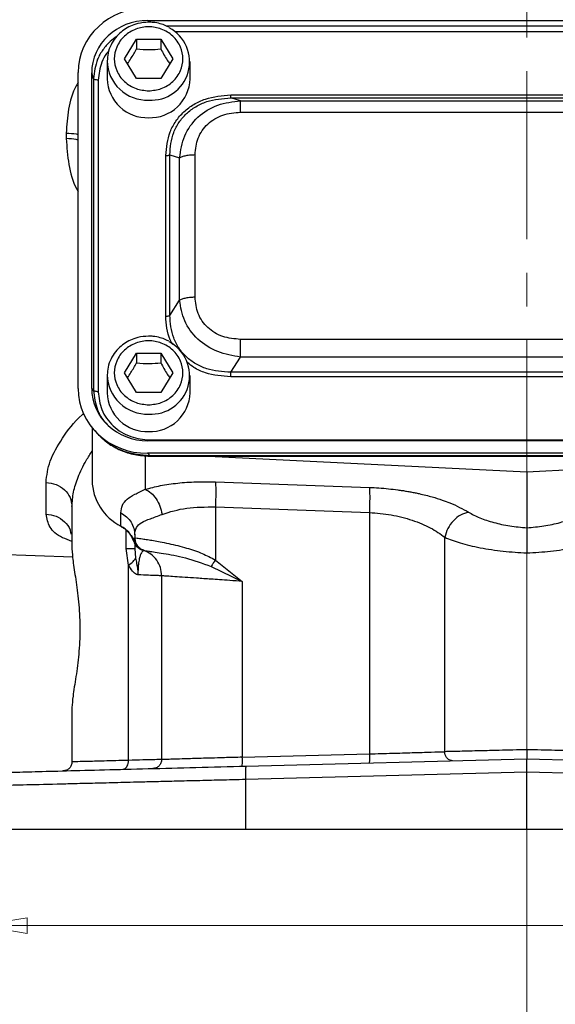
# Model space of a CAD drawing. Header units: inches. Extents: x 0.6 to 16.3, y 0.2 to 11.5.
# Tile 8 of 13: x 11.2 to 12.8, y 4 to 6.9. Entities that reach past the tile are written whole.
import ezdxf

# ---------------------------------------------------------------- set-up
doc = ezdxf.new("R2010")
doc.units = ezdxf.units.IN
doc.header["$MEASUREMENT"] = 0
doc.linetypes.add('CENTERX2', pattern=[0.8, 0.5, -0.1, 0.1, -0.1])
doc.styles.add('SLDTEXTSTYLE0', font='TXT', dxfattribs={"width": 0.75})
doc.dimstyles.new('SLDDIMSTYLE1', dxfattribs={"dimtxt": 0.137795, "dimasz": 0.14, "dimexe": 0, "dimexo": 0.0625, "dimgap": 0.034449, "dimtad": 0, "dimdec": 1, "dimlfac": 1.5, "dimrnd": 1e-09, "dimzin": 12, "dimdsep": 46, "dimtxsty": 'SLDTEXTSTYLE0', "dimblk1": 'CLOSED', "dimblk2": 'CLOSED', "dimsah": 1, "dimcen": 0.09, "dimadec": 0, "dimazin": 3, "dimtfac": 1, "dimtdec": 1, "dimtofl": 0, "dimtmove": 0, "dimatfit": 3, "dimldrblk": 'CLOSED', "dimfxl": 0, "dimfrac": 2, "dimtolj": 1, "dimtzin": 12, "dimarcsym": 0})

# ---------------------------------------------------------------- blocks, each defined once
blk = doc.blocks.new('_Closed')
at = {"color": 0, "linetype": 'ByBlock', "lineweight": -2}
for p, q in [((-1, 0.166667), (0, 0)), ((-1, 0.166667), (-1, -0.166667)), ((0, 0), (-1, -0.166667)), ((0, 0), (-1, 0))]:
    blk.add_line(p, q, dxfattribs=at)
blk = doc.blocks.new('_D_11')
at = {"color": 7, "linetype": 'Continuous', "lineweight": 0}
for p, q in [((11.101, 4.4487), (11.101, 4.162)), ((14.3543, 4.4487), (14.3543, 4.162)), ((13.4197, 4.3999), (13.3777, 4.3999)), ((13.3777, 4.3999), (13.3777, 4.1811)), ((13.7252, 4.3999), (13.7672, 4.3999)), ((13.7672, 4.3999), (13.7672, 4.1811)), ((11.101, 4.2014), (13.2569, 4.2014)), ((14.3543, 4.2014), (13.888, 4.2014)), ((13.3777, 4.1811), (13.4197, 4.1811)), ((13.7672, 4.1811), (13.7252, 4.1811))]:
    blk.add_line(p, q, dxfattribs=at)
at = {"color": 7, "linetype": 'Continuous', "lineweight": 18, "xscale": 0.14, "yscale": 0.14, "rotation": 180.0000000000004}
blk.add_blockref('_Closed', (11.101, 4.2014, 0.6782), dxfattribs=at)
at = {"color": 7, "linetype": 'Continuous', "lineweight": 18, "xscale": 0.14, "yscale": 0.14}
blk.add_blockref('_Closed', (14.3543, 4.2014, 0.6782), dxfattribs=at)
at = {"color": 7, "linetype": 'Continuous', "lineweight": 18, "char_height": 0.1378, "attachment_point": 1, "style": 'SLDTEXTSTYLE0'}
for s, insert in [('124', (13.4197, 4.3587)), ('4.9', (13.4452, 4.1526))]:
    blk.add_mtext(s, dxfattribs=dict(at, insert=insert))

msp = doc.modelspace()

# ---------------------------------------------------------------- linework, layer by layer
at = {"color": 7, "linetype": 'CENTERX2', "lineweight": 18}
for p, q in [((12.7276, 3.8423), (12.7276, 10.2424)), ((12.7276, 5.3097), (12.7276, 3.8423))]:
    msp.add_line(p, q, dxfattribs=at)
at = {"color": 7, "linetype": 'Continuous', "lineweight": 25}
for p, q in [((11.6003, 6.893), (13.8543, 6.893)), ((11.5303, 6.7788), (11.5663, 6.837)), ((11.5663, 6.837), (11.6383, 6.837)), ((11.5663, 6.837), (11.5663, 6.8083)), ((11.6383, 6.837), (11.6743, 6.7788)), ((11.6383, 6.837), (11.6383, 6.8083)), ((11.479, 6.7712), (11.479, 6.7191)), ((11.5663, 6.7206), (11.5303, 6.7788)), ((11.6743, 6.7788), (11.6383, 6.7206)), ((11.7256, 6.7191), (11.7256, 6.7712)), ((11.393, 5.7983), (11.393, 6.7378)), ((11.4329, 5.7994), (11.4329, 6.7367)), ((11.4386, 6.7197), (11.4329, 6.7367)), ((11.4386, 6.7197), (11.4386, 5.7931)), ((11.4524, 6.7156), (11.4524, 5.789)), ((11.6383, 6.7206), (11.5663, 6.7206)), ((11.8466, 6.6715), (13.608, 6.6715)), ((11.8757, 6.6536), (11.8466, 6.6627)), ((11.8466, 6.6627), (13.608, 6.6627)), ((11.8757, 6.6536), (13.5789, 6.6536)), ((11.8757, 6.6201), (13.5789, 6.6201)), ((11.3571, 6.5578), (11.3571, 6.5415)), ((11.6532, 6.0136), (11.6532, 6.491)), ((11.6653, 6.0161), (11.6653, 6.4935)), ((11.6653, 6.4935), (11.6944, 6.4844)), ((11.6944, 6.0613), (11.6944, 6.4844)), ((11.7406, 6.0708), (11.7406, 6.4939)), ((11.6653, 6.0161), (11.6944, 6.0613)), ((13.5789, 5.9447), (11.8757, 5.9447)), ((11.5303, 5.8452), (11.5663, 5.9034)), ((11.5663, 5.9034), (11.6383, 5.9034)), ((11.5663, 5.9034), (11.5663, 5.8748)), ((11.6383, 5.9034), (11.6743, 5.8452)), ((11.6383, 5.9034), (11.6383, 5.8748)), ((11.8466, 5.8469), (11.8757, 5.892)), ((13.5789, 5.892), (11.8757, 5.892)), ((11.479, 5.8376), (11.479, 5.7855)), ((11.5663, 5.787), (11.5303, 5.8452)), ((11.6743, 5.8452), (11.6383, 5.787)), ((11.7256, 5.7855), (11.7256, 5.8376)), ((13.608, 5.8469), (11.8466, 5.8469)), ((13.608, 5.833), (11.8466, 5.833)), ((11.4386, 5.7931), (11.4329, 5.7994)), ((11.6383, 5.787), (11.5663, 5.787)), ((11.4343, 5.6819), (11.4343, 5.5253)), ((11.4418, 5.6732), (11.4494, 5.6648)), ((13.8543, 5.6431), (11.6003, 5.6431)), ((11.606, 5.6456), (13.8486, 5.6456)), ((11.5991, 5.6058), (11.606, 5.5982)), ((13.8555, 5.6058), (11.5991, 5.6058)), ((13.8486, 5.5982), (11.606, 5.5982)), ((11.606, 5.5973), (13.8486, 5.5973)), ((11.7804, 5.5973), (12.7276, 5.5509)), ((12.7276, 5.5509), (13.6749, 5.5973)), ((12.7276, 5.5509), (12.7276, 5.3845)), ((11.2971, 5.4251), (11.2971, 5.5191)), ((11.801, 5.5209), (12.2589, 5.5044)), ((11.3743, 5.4479), (11.3743, 5.3199)), ((11.801, 5.4463), (12.2589, 5.4298)), ((11.801, 5.4463), (11.801, 5.2886)), ((11.5199, 5.3894), (11.5199, 5.4285)), ((12.2589, 5.4298), (12.2589, 4.7121)), ((11.561, 5.3633), (11.561, 5.3548)), ((10.3665, 5.3336), (11.3764, 5.2983)), ((11.561, 5.3548), (11.561, 5.3548)), ((11.561, 5.3367), (11.561, 5.3228)), ((12.4832, 4.7186), (12.4832, 5.3562)), ((11.5424, 5.2734), (11.5352, 5.3228)), ((11.561, 5.3228), (11.5637, 5.2939)), ((11.5809, 5.3193), (11.5829, 5.3187)), ((11.5829, 5.3187), (11.5837, 5.3184)), ((11.5859, 5.3177), (11.5876, 5.3171)), ((11.5877, 5.3171), (11.5876, 5.3171)), ((11.5424, 4.6929), (11.5424, 5.2734)), ((11.801, 5.2886), (11.881, 5.2251)), ((11.641, 5.2417), (11.641, 4.6953)), ((11.7879, 5.2695), (11.881, 5.2251)), ((11.881, 5.2251), (11.881, 4.7022)), ((11.3743, 4.8496), (11.3743, 4.6883)), ((11.881, 4.7022), (12.2589, 4.7121)), ((11.8917, 4.6759), (12.7276, 4.6977)), ((12.7276, 4.6977), (13.5635, 4.6759)), ((12.7276, 4.6578), (11.8907, 4.6359)), ((13.5646, 4.6359), (12.7276, 4.6578)), ((12.7276, 4.4881), (12.7276, 4.6578)), ((11.8907, 4.6359), (11.8907, 4.4881)), ((11.101, 4.4881), (11.8907, 4.4881)), ((11.8907, 4.4881), (12.7276, 4.4881)), ((12.7276, 4.4881), (13.5646, 4.4881))]:
    msp.add_line(p, q, dxfattribs=at)
at = {"color": 8, "linetype": 'Continuous', "lineweight": 25}
for p, q in [((11.6003, 6.893), (11.6022, 6.8875)), ((13.7995, 6.876), (11.6557, 6.876)), ((13.7714, 6.859), (11.682, 6.859)), ((11.5922, 5.5988), (11.5922, 5.4988)), ((11.606, 5.5982), (11.606, 5.598)), ((11.5352, 5.3228), (11.5352, 5.377)), ((11.5575, 5.3457), (11.5605, 5.3537))]:
    msp.add_line(p, q, dxfattribs=at)
at = {"color": 7, "linetype": 'Continuous', "lineweight": 25, "flags": 128}
msp.add_lwpolyline([(11.5204, 5.388), (11.5201, 5.3883), (11.5199, 5.3894)], dxfattribs=at)
at = {"color": 7, "linetype": 'Continuous', "lineweight": 25}
for centre, radius, start, end in [((11.6097, 6.7702), 0.1144, 266.3129, 62.0522), ((11.5982, 6.7231), 0.1193, 181.9491, 271.9856), ((11.6064, 6.7231), 0.1193, 268.0144, 358.0509), ((11.6097, 5.8366), 0.1144, 266.3129, 62.0522), ((11.5982, 5.7896), 0.1193, 181.9491, 271.9856), ((11.6064, 5.7896), 0.1193, 268.0144, 358.0509), ((11.5886, 5.5276), 0.1543, 180.8345, 243.552), ((11.4855, 5.3217), 0.0759, 18.4792, 63.0936)]:
    msp.add_arc(centre, radius, start, end, dxfattribs=at)
at = {"color": 8, "linetype": 'Continuous', "lineweight": 25}
for centre in [(11.5981, 6.7751), (11.5981, 5.8416)]:
    msp.add_arc(centre, 0.1192, 181.3115, 272.0005, dxfattribs=at)
at = {"color": 7, "linetype": 'Continuous', "lineweight": 25}
for centre, major_axis, start_param, end_param in [((11.6055, 6.7318), (0.2087, -0.0437), 1.792973, 3.333612), ((11.6055, 6.7318), (0.1694, -0.0355), 1.792973, 3.333612), ((11.6055, 5.8043), (0.2087, 0.0437), 2.949574, 4.490212), ((11.6055, 5.8043), (0.1694, 0.0355), 2.949574, 4.490212)]:
    msp.add_ellipse(centre, major_axis=major_axis, ratio=0.927683, start_param=start_param, end_param=end_param, dxfattribs=at)
for points, knots in [([(11.6023, 6.8877), (11.5915, 6.887), (11.5764, 6.886), (11.5552, 6.8793), (11.538, 6.8714), (11.5194, 6.8584), (11.5028, 6.8414), (11.4894, 6.8202), (11.4806, 6.7967), (11.4798, 6.7802), (11.4794, 6.7725)], [0, 0, 0, 0, 0.168778, 0.236756, 0.349679, 0.467675, 0.595301, 0.730439, 0.873088, 1, 1, 1, 1]), ([(11.6623, 6.8725), (11.6594, 6.8741), (11.6513, 6.8787), (11.6356, 6.8838), (11.6184, 6.8872), (11.6068, 6.8876), (11.6023, 6.8877)], [0, 0, 0, 0, 0.164194, 0.447754, 0.784373, 1, 1, 1, 1]), ([(11.6023, 6.6836), (11.5895, 6.6849), (11.5697, 6.6868), (11.546, 6.6987), (11.5297, 6.711), (11.5164, 6.7262), (11.5041, 6.7484), (11.4978, 6.7788), (11.5041, 6.8092), (11.5164, 6.8314), (11.5297, 6.8466), (11.546, 6.859), (11.5697, 6.8705), (11.6023, 6.8763), (11.6349, 6.8705), (11.6586, 6.859), (11.6749, 6.8466), (11.6882, 6.8314), (11.7005, 6.8092), (11.7068, 6.7788), (11.7005, 6.7484), (11.6882, 6.7262), (11.6749, 6.711), (11.6586, 6.6987), (11.6349, 6.6868), (11.6151, 6.6849), (11.6023, 6.6836)], [0, 0, 0, 0, 0.059864, 0.09209, 0.125, 0.15791, 0.190136, 0.25, 0.309864, 0.34209, 0.375, 0.40791, 0.440136, 0.5, 0.559864, 0.59209, 0.625, 0.65791, 0.690136, 0.75, 0.809864, 0.84209, 0.875, 0.90791, 0.940136, 1, 1, 1, 1]), ([(11.5395, 6.764), (11.5428, 6.769), (11.5518, 6.7822), (11.5607, 6.7983), (11.5663, 6.8083)], [0, 0, 0, 0, 0.376375, 1, 1, 1, 1]), ([(11.5663, 6.8083), (11.5792, 6.8073), (11.6032, 6.8054), (11.6272, 6.8074), (11.6383, 6.8083)], [0, 0, 0, 0, 0.534747, 1, 1, 1, 1]), ([(11.6383, 6.8083), (11.6447, 6.7968), (11.6537, 6.7807), (11.6626, 6.7676), (11.6651, 6.7639)], [0, 0, 0, 0, 0.718831, 1, 1, 1, 1]), ([(11.6532, 6.491), (11.6555, 6.515), (11.6589, 6.551), (11.6823, 6.594), (11.7062, 6.6221), (11.7363, 6.6444), (11.7823, 6.6662), (11.8209, 6.6694), (11.8466, 6.6715)], [0, 0, 0, 0, 0.250072, 0.375279, 0.5, 0.624721, 0.749928, 1, 1, 1, 1]), ([(11.6653, 6.4935), (11.6672, 6.516), (11.6699, 6.5499), (11.6916, 6.5904), (11.7139, 6.6167), (11.7421, 6.6376), (11.7857, 6.658), (11.8223, 6.6608), (11.8466, 6.6627)], [0, 0, 0, 0, 0.251011, 0.37739, 0.5, 0.622613, 0.748989, 1, 1, 1, 1]), ([(11.6944, 6.4844), (11.6978, 6.5067), (11.7047, 6.5517), (11.746, 6.6082), (11.8059, 6.6461), (11.8526, 6.6511), (11.8757, 6.6536)], [0, 0, 0, 0, 0.247517, 0.5, 0.752483, 1, 1, 1, 1]), ([(11.7406, 6.4939), (11.7422, 6.5107), (11.7446, 6.5359), (11.7609, 6.566), (11.7776, 6.5855), (11.7986, 6.6011), (11.8307, 6.6163), (11.8577, 6.6186), (11.8757, 6.6201)], [0, 0, 0, 0, 0.250062, 0.37621, 0.5, 0.623853, 0.749938, 1, 1, 1, 1]), ([(11.8757, 5.892), (11.8526, 5.8959), (11.8059, 5.9037), (11.746, 5.9429), (11.7047, 5.9982), (11.6978, 6.0404), (11.6944, 6.0613)], [0, 0, 0, 0, 0.247517, 0.5, 0.752483, 1, 1, 1, 1]), ([(11.8757, 5.9447), (11.8577, 5.9462), (11.8307, 5.9485), (11.7985, 5.9637), (11.7776, 5.9793), (11.7609, 5.9988), (11.7446, 6.0288), (11.7422, 6.0541), (11.7406, 6.0708)], [0, 0, 0, 0, 0.250062, 0.37621, 0.5, 0.623853, 0.749938, 1, 1, 1, 1]), ([(11.8466, 5.8469), (11.8223, 5.8484), (11.7857, 5.8507), (11.7421, 5.8708), (11.7139, 5.8915), (11.6916, 5.9179), (11.6699, 5.9587), (11.6672, 5.9932), (11.6653, 6.0161)], [0, 0, 0, 0, 0.251011, 0.37739, 0.5, 0.622613, 0.748989, 1, 1, 1, 1]), ([(11.6023, 5.9541), (11.5915, 5.9534), (11.5764, 5.9524), (11.5552, 5.9457), (11.538, 5.9378), (11.5194, 5.9249), (11.5028, 5.9078), (11.4894, 5.8866), (11.4806, 5.8631), (11.4798, 5.8467), (11.4794, 5.8389)], [0, 0, 0, 0, 0.1687782, 0.2367559, 0.349679, 0.4676752, 0.595301, 0.730439, 0.8730879, 1, 1, 1, 1]), ([(11.6623, 5.9389), (11.6594, 5.9406), (11.6513, 5.9452), (11.6356, 5.9502), (11.6184, 5.9537), (11.6068, 5.954), (11.6023, 5.9541)], [0, 0, 0, 0, 0.164194, 0.447754, 0.784373, 1, 1, 1, 1]), ([(11.6023, 5.75), (11.5895, 5.7513), (11.5697, 5.7532), (11.546, 5.7651), (11.5297, 5.7774), (11.5164, 5.7926), (11.5041, 5.8148), (11.4978, 5.8452), (11.5041, 5.8756), (11.5164, 5.8978), (11.5297, 5.913), (11.546, 5.9254), (11.5697, 5.9369), (11.6023, 5.9428), (11.6349, 5.9369), (11.6586, 5.9254), (11.6749, 5.913), (11.6882, 5.8978), (11.7005, 5.8756), (11.7068, 5.8452), (11.7005, 5.8148), (11.6882, 5.7926), (11.6749, 5.7774), (11.6586, 5.7651), (11.6349, 5.7532), (11.6151, 5.7513), (11.6023, 5.75)], [0, 0, 0, 0, 0.059864, 0.09209, 0.125, 0.15791, 0.190136, 0.25, 0.309864, 0.34209, 0.375, 0.40791, 0.440136, 0.5, 0.559864, 0.59209, 0.625, 0.65791, 0.690136, 0.75, 0.809864, 0.84209, 0.875, 0.90791, 0.940136, 1, 1, 1, 1]), ([(11.5395, 5.8304), (11.5428, 5.8354), (11.5518, 5.8486), (11.5607, 5.8647), (11.5663, 5.8748)], [0, 0, 0, 0, 0.376375, 1, 1, 1, 1]), ([(11.5663, 5.8748), (11.5792, 5.8737), (11.6032, 5.8718), (11.6272, 5.8738), (11.6383, 5.8748)], [0, 0, 0, 0, 0.534747, 1, 1, 1, 1]), ([(11.6383, 5.8748), (11.6447, 5.8632), (11.6537, 5.8471), (11.6626, 5.834), (11.6651, 5.8303)], [0, 0, 0, 0, 0.718831, 1, 1, 1, 1]), ([(11.4524, 5.789), (11.4544, 5.7708), (11.4575, 5.743), (11.4766, 5.7095), (11.4963, 5.6866), (11.5209, 5.6682), (11.5567, 5.6504), (11.5866, 5.6475), (11.606, 5.6456)], [0, 0, 0, 0, 0.240853, 0.369278, 0.5, 0.630722, 0.759147, 1, 1, 1, 1]), ([(11.4494, 5.6649), (11.4596, 5.6549), (11.4802, 5.635), (11.5186, 5.6141), (11.561, 5.5999), (11.5909, 5.5982), (11.606, 5.5974)], [0, 0, 0, 0, 0.246237, 0.492955, 0.742832, 1, 1, 1, 1]), ([(11.606, 5.5982), (11.58, 5.6005), (11.5398, 5.6041), (11.4924, 5.6283), (11.4667, 5.6459), (11.4558, 5.6588), (11.4536, 5.6616)], [0, 0, 0, 0, 0.45003, 0.6947845, 0.9359304, 1, 1, 1, 1]), ([(11.5922, 5.4988), (11.6069, 5.5027), (11.6363, 5.5105), (11.6881, 5.5178), (11.7434, 5.5219), (11.7819, 5.5212), (11.801, 5.5209)], [0, 0, 0, 0, 0.251288, 0.503113, 0.752364, 1, 1, 1, 1]), ([(12.2589, 5.5044), (12.2684, 5.504), (12.2874, 5.5031), (12.3158, 5.5006), (12.3389, 5.4979), (12.3569, 5.4953), (12.3698, 5.4933), (12.3825, 5.491), (12.3951, 5.4886), (12.4167, 5.484), (12.4443, 5.4771), (12.4741, 5.4678), (12.5134, 5.4534), (12.5366, 5.4405), (12.5541, 5.4308)], [0, 0, 0, 0, 0.080191, 0.160755, 0.241533, 0.279738, 0.317885, 0.356041, 0.394274, 0.432648, 0.55699, 0.661672, 0.745679, 1, 1, 1, 1]), ([(11.5199, 5.4285), (11.5207, 5.4365), (11.5224, 5.4522), (11.5367, 5.4695), (11.5589, 5.4834), (11.5813, 5.4938), (11.5922, 5.4988)], [0, 0, 0, 0, 0.2652025, 0.5230816, 0.7683608, 1, 1, 1, 1]), ([(11.5922, 5.4988), (11.5981, 5.4956), (11.6098, 5.4892), (11.6249, 5.4712), (11.6368, 5.449), (11.6405, 5.4325), (11.6424, 5.4242)], [0, 0, 0, 0, 0.249995, 0.5000018, 0.7499944, 1, 1, 1, 1]), ([(11.6424, 5.4242), (11.6657, 5.4316), (11.7119, 5.4463), (11.7715, 5.4463), (11.801, 5.4463)], [0, 0, 0, 0, 0.5052638, 1, 1, 1, 1]), ([(11.561, 5.3633), (11.5619, 5.371), (11.5638, 5.3863), (11.5802, 5.4006), (11.6059, 5.411), (11.6302, 5.4198), (11.6424, 5.4242)], [0, 0, 0, 0, 0.254697, 0.50467, 0.752029, 1, 1, 1, 1]), ([(12.2589, 5.4298), (12.2807, 5.428), (12.3252, 5.4241), (12.3878, 5.4078), (12.4435, 5.3851), (12.4699, 5.366), (12.4832, 5.3562)], [0, 0, 0, 0, 0.237644, 0.48658, 0.739641, 1, 1, 1, 1]), ([(12.5541, 5.4308), (12.546, 5.4285), (12.5298, 5.424), (12.508, 5.4063), (12.4909, 5.383), (12.4858, 5.3652), (12.4832, 5.3562)], [0, 0, 0, 0, 0.249994, 0.499977, 0.749985, 1, 1, 1, 1]), ([(12.5541, 5.4308), (12.5645, 5.425), (12.5853, 5.4135), (12.6279, 5.3997), (12.6759, 5.3892), (12.7105, 5.3861), (12.7276, 5.3845)], [0, 0, 0, 0, 0.2559, 0.507701, 0.75543, 1, 1, 1, 1]), ([(12.7276, 5.3845), (12.7446, 5.386), (12.7791, 5.3891), (12.8274, 5.3996), (12.8702, 5.4136), (12.8909, 5.4251), (12.9012, 5.4308)], [0, 0, 0, 0, 0.240965, 0.492289, 0.747829, 1, 1, 1, 1]), ([(11.5204, 5.3879), (11.5237, 5.3861), (11.5339, 5.3803), (11.5415, 5.3717), (11.5466, 5.366)], [0, 0, 0, 0, 0.325444, 1, 1, 1, 1]), ([(11.5466, 5.366), (11.5467, 5.3659), (11.5524, 5.3604), (11.5564, 5.3522), (11.5577, 5.3441), (11.5578, 5.3434)], [0, 0, 0, 0, 0.013369, 0.909667, 1, 1, 1, 1]), ([(12.7276, 5.3845), (12.7276, 5.3822), (12.7276, 5.3755), (12.7276, 5.3575), (12.7276, 5.3332), (12.7276, 5.3171), (12.7276, 5.3097)], [0, 0, 0, 0, 0.172962, 0.499333, 0.767222, 1, 1, 1, 1]), ([(11.5575, 5.3457), (11.5584, 5.3429), (11.56, 5.3373), (11.5652, 5.3297), (11.5722, 5.3232), (11.5781, 5.3206), (11.5809, 5.3193)], [0, 0, 0, 0, 0.251911, 0.503146, 0.766859, 1, 1, 1, 1]), ([(11.561, 5.3548), (11.5625, 5.3546), (11.5653, 5.3542), (11.5808, 5.352), (11.5986, 5.3494), (11.6162, 5.3465), (11.6371, 5.3428), (11.6612, 5.3379), (11.688, 5.3317), (11.7213, 5.3226), (11.76, 5.3102), (11.7881, 5.2954), (11.801, 5.2886)], [0, 0, 0, 0, 0.1384614, 0.2684568, 0.3505384, 0.4289336, 0.5036872, 0.5926669, 0.6763058, 0.754763, 0.8870666, 1, 1, 1, 1]), ([(11.561, 5.3548), (11.5615, 5.3502), (11.5624, 5.341), (11.5691, 5.3298), (11.5777, 5.3215), (11.5844, 5.3186), (11.5877, 5.3171)], [0, 0, 0, 0, 0.27977, 0.559537, 0.779763, 1, 1, 1, 1]), ([(12.4832, 5.3562), (12.4977, 5.3504), (12.5269, 5.3386), (12.5874, 5.3245), (12.6555, 5.314), (12.7039, 5.3111), (12.7276, 5.3097)], [0, 0, 0, 0, 0.249403, 0.504238, 0.757139, 1, 1, 1, 1]), ([(12.7276, 5.3097), (12.7513, 5.3111), (12.7997, 5.314), (12.8679, 5.3245), (12.9283, 5.3386), (12.9576, 5.3504), (12.972, 5.3562)], [0, 0, 0, 0, 0.242859, 0.495762, 0.750597, 1, 1, 1, 1]), ([(11.3743, 5.3199), (11.3752, 5.3074), (11.377, 5.2825), (11.387, 5.2245), (11.3956, 5.1566), (11.399, 5.082), (11.3951, 5.0077), (11.3861, 4.9391), (11.3765, 4.8838), (11.375, 4.8603), (11.3743, 4.8496)], [0, 0, 0, 0, 0.127195, 0.253542, 0.37927, 0.504564, 0.629864, 0.755633, 0.889481, 1, 1, 1, 1]), ([(11.5876, 5.3171), (11.5871, 5.3169), (11.5861, 5.3163), (11.5805, 5.3105), (11.576, 5.2989), (11.5731, 5.2859), (11.5713, 5.2703), (11.5706, 5.2557), (11.5706, 5.2481), (11.5706, 5.2444)], [0, 0, 0, 0, 0.283842, 0.551774, 0.675697, 0.791595, 0.898594, 0.949597, 1, 1, 1, 1]), ([(11.5877, 5.3171), (11.5909, 5.3167), (11.5975, 5.3158), (11.6436, 5.309), (11.7099, 5.2975), (11.762, 5.2788), (11.7879, 5.2695)], [0, 0, 0, 0, 0.24939, 0.500379, 0.752474, 1, 1, 1, 1]), ([(11.5424, 5.2734), (11.5475, 5.2771), (11.5579, 5.2844), (11.5618, 5.2907), (11.5637, 5.2939)], [0, 0, 0, 0, 0.5, 1, 1, 1, 1]), ([(11.5706, 5.2444), (11.569, 5.2448), (11.5632, 5.2465), (11.5528, 5.2558), (11.5461, 5.2672), (11.5424, 5.2734)], [0, 0, 0, 0, 0.139883, 0.52827, 1, 1, 1, 1]), ([(11.5637, 5.2939), (11.5647, 5.2887), (11.5662, 5.2802), (11.5688, 5.2666), (11.5702, 5.2565), (11.5705, 5.2494), (11.5706, 5.2472), (11.5706, 5.2461), (11.5706, 5.2453), (11.5706, 5.2446), (11.5706, 5.2444), (11.5706, 5.2444), (11.5706, 5.2444), (11.5706, 5.2444), (11.5706, 5.2444), (11.5706, 5.2444), (11.5706, 5.2444), (11.5706, 5.2444), (11.5706, 5.2444), (11.5706, 5.2444), (11.5706, 5.2444)], [0, 0, 0, 0, 0.325372, 0.532599, 0.828012, 0.926973, 0.949637, 0.957926, 0.9862, 0.998287, 0.999166, 0.999355, 0.999377, 0.999384, 0.99939, 0.999396, 0.999402, 0.999422, 0.999613, 1, 1, 1, 1]), ([(11.801, 5.2886), (11.7986, 5.2852), (11.7938, 5.2783), (11.7898, 5.2725), (11.7879, 5.2695)], [0, 0, 0, 0, 0.4999985, 1, 1, 1, 1]), ([(11.641, 5.2417), (11.6401, 5.2417), (11.6385, 5.2418), (11.6247, 5.2423), (11.603, 5.2432), (11.5815, 5.244), (11.5706, 5.2444)], [0, 0, 0, 0, 0.24176, 0.489008, 0.741752, 1, 1, 1, 1]), ([(11.881, 5.2251), (11.8686, 5.226), (11.8455, 5.2276), (11.8145, 5.2297), (11.7808, 5.2321), (11.7453, 5.2345), (11.7086, 5.237), (11.6788, 5.2391), (11.657, 5.2406), (11.6434, 5.2415), (11.6418, 5.2416), (11.641, 5.2417)], [0, 0, 0, 0, 0.097636, 0.181118, 0.250435, 0.380776, 0.500495, 0.630121, 0.75657, 0.879857, 1, 1, 1, 1]), ([(12.2589, 4.7121), (12.2818, 4.7128), (12.326, 4.714), (12.389, 4.7159), (12.4437, 4.7175), (12.4704, 4.7182), (12.4832, 4.7186)], [0, 0, 0, 0, 0.260509, 0.502439, 0.76073, 1, 1, 1, 1]), ([(12.7276, 4.7244), (12.6996, 4.7238), (12.6514, 4.7226), (12.5835, 4.721), (12.5266, 4.7196), (12.4973, 4.7189), (12.4832, 4.7186)], [0, 0, 0, 0, 0.290776, 0.49998, 0.761252, 1, 1, 1, 1]), ([(12.5062, 4.6919), (12.5028, 4.6924), (12.4962, 4.6932), (12.4887, 4.7004), (12.4841, 4.7092), (12.4835, 4.7155), (12.4832, 4.7186)], [0, 0, 0, 0, 0.279601, 0.55921, 0.779581, 1, 1, 1, 1]), ([(12.972, 4.7186), (12.958, 4.7189), (12.9286, 4.7196), (12.8718, 4.721), (12.8039, 4.7226), (12.7557, 4.7238), (12.7276, 4.7244)], [0, 0, 0, 0, 0.238746, 0.50002, 0.709221, 1, 1, 1, 1]), ([(12.7276, 4.7244), (12.7276, 4.7222), (12.7276, 4.7178), (12.7276, 4.7119), (12.7276, 4.707), (12.7276, 4.7022), (12.7276, 4.6985), (12.7276, 4.698), (12.7276, 4.6977)], [0, 0, 0, 0, 0.160812, 0.311465, 0.451973, 0.582255, 0.811305, 1, 1, 1, 1]), ([(11.5424, 4.6929), (11.5168, 4.6922), (11.4671, 4.6908), (11.4149, 4.6894), (11.3807, 4.6885), (11.3764, 4.6883), (11.3743, 4.6883)], [0, 0, 0, 0, 0.256485, 0.500028, 0.751903, 1, 1, 1, 1]), ([(11.5254, 4.6663), (11.5279, 4.6668), (11.533, 4.6679), (11.5386, 4.6751), (11.5419, 4.6838), (11.5422, 4.6899), (11.5424, 4.6929)], [0, 0, 0, 0, 0.279634, 0.559249, 0.779637, 1, 1, 1, 1]), ([(11.641, 4.6953), (11.6397, 4.6952), (11.6372, 4.6952), (11.6172, 4.6947), (11.5865, 4.694), (11.5573, 4.6933), (11.5424, 4.6929)], [0, 0, 0, 0, 0.24812, 0.49998, 0.743524, 1, 1, 1, 1]), ([(11.881, 4.7022), (11.863, 4.7017), (11.8311, 4.7008), (11.7903, 4.6996), (11.7586, 4.6987), (11.7326, 4.6979), (11.7055, 4.6971), (11.6794, 4.6964), (11.6576, 4.6957), (11.6436, 4.6953), (11.6418, 4.6953), (11.641, 4.6953)], [0, 0, 0, 0, 0.140976, 0.249982, 0.338293, 0.421686, 0.50016, 0.627681, 0.750092, 0.875825, 1, 1, 1, 1]), ([(12.7276, 4.6578), (12.7276, 4.663), (12.7276, 4.6735), (12.7276, 4.6866), (12.7276, 4.6939), (12.7276, 4.6972), (12.7276, 4.6976), (12.7276, 4.6977)], [0, 0, 0, 0, 0.250714, 0.499136, 0.734643, 0.863714, 1, 1, 1, 1]), ([(11.1399, 4.6562), (11.1427, 4.6562), (11.1482, 4.6564), (11.1923, 4.6575), (11.261, 4.6593), (11.3543, 4.6618), (11.4684, 4.6648), (11.5991, 4.6682), (11.7418, 4.6719), (11.8418, 4.6745), (11.8917, 4.6759)], [0, 0, 0, 0, 0.12498, 0.249964, 0.374949, 0.499947, 0.624948, 0.749961, 0.874973, 1, 1, 1, 1]), ([(11.8907, 4.6359), (11.8653, 4.6352), (11.8167, 4.634), (11.7481, 4.6323), (11.687, 4.6308), (11.6334, 4.6295), (11.5747, 4.628), (11.511, 4.6264), (11.4434, 4.6247), (11.383, 4.6232), (11.3074, 4.6213), (11.2253, 4.6193), (11.1535, 4.6175), (11.1091, 4.6164), (11.1037, 4.6163), (11.101, 4.6162)], [0, 0, 0, 0, 0.060354, 0.115552, 0.165593, 0.210476, 0.250201, 0.316935, 0.380872, 0.442009, 0.500347, 0.630043, 0.75655, 0.879868, 1, 1, 1, 1])]:
    msp.add_open_spline(points, degree=3, knots=knots, dxfattribs=at)
at = {"color": 8, "linetype": 'Continuous', "lineweight": 25}
for points, knots in [([(11.508, 6.8456), (11.5009, 6.8406), (11.4849, 6.8293), (11.4654, 6.806), (11.4443, 6.7698), (11.4409, 6.7394), (11.4386, 6.7197)], [0, 0, 0, 0, 0.167332, 0.381572, 0.599154, 1, 1, 1, 1]), ([(11.484, 6.8022), (11.4817, 6.7996), (11.4728, 6.7898), (11.4579, 6.7613), (11.4546, 6.7336), (11.4524, 6.7156)], [0, 0, 0, 0, 0.1070883, 0.4176187, 1, 1, 1, 1]), ([(11.393, 6.7085), (11.3909, 6.7053), (11.3755, 6.6813), (11.362, 6.6293), (11.3587, 6.5816), (11.3571, 6.5578)], [0, 0, 0, 0, 0.069898, 0.53516, 1, 1, 1, 1]), ([(11.3571, 6.5578), (11.3676, 6.5575), (11.3808, 6.5571), (11.391, 6.5543), (11.393, 6.5537)], [0, 0, 0, 0, 0.803038, 1, 1, 1, 1]), ([(11.3571, 6.5415), (11.3589, 6.5159), (11.3627, 6.4645), (11.3767, 6.4111), (11.3914, 6.3864), (11.393, 6.3837)], [0, 0, 0, 0, 0.47095, 0.943631, 1, 1, 1, 1]), ([(11.393, 6.5373), (11.391, 6.5379), (11.3808, 6.5408), (11.3676, 6.5412), (11.3571, 6.5415)], [0, 0, 0, 0, 0.196962, 1, 1, 1, 1]), ([(11.6743, 5.9282), (11.6715, 5.9332), (11.6567, 5.9593), (11.6548, 5.9893), (11.6532, 6.0136)], [0, 0, 0, 0, 0.190159, 1, 1, 1, 1]), ([(11.8466, 5.833), (11.821, 5.8353), (11.7826, 5.8387), (11.74, 5.8577), (11.7242, 5.8704), (11.718, 5.8754)], [0, 0, 0, 0, 0.549985, 0.825354, 1, 1, 1, 1]), ([(11.4386, 5.7931), (11.441, 5.7734), (11.4446, 5.7428), (11.4627, 5.7095), (11.4746, 5.6966), (11.4791, 5.6918)], [0, 0, 0, 0, 0.536037, 0.827011, 1, 1, 1, 1]), ([(11.2971, 5.5191), (11.2995, 5.54), (11.3044, 5.5818), (11.3446, 5.6506), (11.3799, 5.6994), (11.4077, 5.7229), (11.4091, 5.7242)], [0, 0, 0, 0, 0.326251, 0.653286, 0.982104, 1, 1, 1, 1]), ([(11.3743, 5.4479), (11.3752, 5.4618), (11.3771, 5.4898), (11.3919, 5.536), (11.4112, 5.5771), (11.4283, 5.6033), (11.4343, 5.6125)], [0, 0, 0, 0, 0.272459, 0.544174, 0.839216, 1, 1, 1, 1]), ([(11.3743, 5.3441), (11.3646, 5.3475), (11.3334, 5.3587), (11.3049, 5.3851), (11.2997, 5.4118), (11.2971, 5.4251)], [0, 0, 0, 0, 0.185789, 0.593627, 1, 1, 1, 1]), ([(11.2971, 5.4251), (11.3073, 5.4237), (11.3278, 5.4209), (11.3529, 5.4033), (11.3684, 5.3835), (11.3705, 5.3696), (11.3712, 5.3651)], [0, 0, 0, 0, 0.2885534, 0.5771068, 0.8656602, 1, 1, 1, 1])]:
    msp.add_open_spline(points, degree=3, knots=knots, dxfattribs=at)
at = {"color": 7, "linetype": 'Continuous', "lineweight": 25}
for points in [[(11.4524, 6.7156), (11.4508, 6.7156), (11.4475, 6.7158), (11.4433, 6.7167), (11.44, 6.718), (11.4391, 6.7192), (11.4386, 6.7197)], [(11.8466, 6.6627), (11.8466, 6.663), (11.8466, 6.6636), (11.8466, 6.6656), (11.8466, 6.6682), (11.8466, 6.6704), (11.8466, 6.6715)], [(11.8757, 6.6201), (11.8757, 6.6243), (11.8757, 6.6327), (11.8757, 6.6428), (11.8757, 6.6504), (11.8757, 6.6526), (11.8757, 6.6536)], [(11.6532, 6.491), (11.6544, 6.491), (11.6569, 6.4911), (11.6603, 6.4916), (11.6633, 6.4924), (11.6647, 6.4931), (11.6653, 6.4935)], [(11.6944, 6.4844), (11.697, 6.4858), (11.7023, 6.4885), (11.7137, 6.4916), (11.7266, 6.4936), (11.7359, 6.4938), (11.7406, 6.4939)], [(11.6944, 6.0613), (11.697, 6.0627), (11.7023, 6.0654), (11.7137, 6.0684), (11.7266, 6.0705), (11.7359, 6.0707), (11.7406, 6.0708)], [(11.6532, 6.0136), (11.6544, 6.0136), (11.6569, 6.0137), (11.6603, 6.0142), (11.6633, 6.015), (11.6647, 6.0157), (11.6653, 6.0161)], [(11.8757, 5.892), (11.8757, 5.8959), (11.8757, 5.9036), (11.8757, 5.9172), (11.8757, 5.9313), (11.8757, 5.9402), (11.8757, 5.9447)], [(11.8466, 5.833), (11.8466, 5.8342), (11.8466, 5.8366), (11.8466, 5.8403), (11.8466, 5.8438), (11.8466, 5.8459), (11.8466, 5.8469)], [(11.4524, 5.789), (11.4508, 5.7891), (11.4475, 5.7892), (11.4433, 5.7901), (11.44, 5.7914), (11.4391, 5.7926), (11.4386, 5.7931)], [(11.2971, 5.5191), (11.3073, 5.5178), (11.3277, 5.5151), (11.3531, 5.4985), (11.3709, 5.4753), (11.3732, 5.457), (11.3743, 5.4479)], [(11.801, 5.5209), (11.8013, 5.5174), (11.8018, 5.5103), (11.802, 5.4921), (11.8018, 5.4704), (11.8013, 5.4543), (11.801, 5.4463)], [(12.2589, 5.5044), (12.2592, 5.5009), (12.2597, 5.4938), (12.2599, 5.4757), (12.2597, 5.4539), (12.2592, 5.4378), (12.2589, 5.4298)], [(11.5199, 5.4285), (11.5258, 5.4249), (11.5377, 5.4175), (11.5507, 5.4015), (11.5593, 5.3831), (11.5604, 5.3699), (11.561, 5.3633)], [(11.5876, 5.3171), (11.5839, 5.3188), (11.5764, 5.3223), (11.5678, 5.3314), (11.5621, 5.3425), (11.5613, 5.3507), (11.561, 5.3548)], [(11.5352, 5.3228), (11.539, 5.3228), (11.5467, 5.3228), (11.5547, 5.3228), (11.56, 5.3228), (11.5606, 5.3228), (11.561, 5.3228)], [(11.641, 5.2417), (11.6402, 5.2499), (11.6388, 5.2663), (11.6272, 5.2885), (11.6101, 5.3068), (11.5952, 5.3137), (11.5877, 5.3171)], [(11.3743, 4.6883), (11.3739, 4.6848), (11.3731, 4.678), (11.3672, 4.6693), (11.3586, 4.6631), (11.3518, 4.6621), (11.3483, 4.6616)], [(11.641, 4.6953), (11.6406, 4.6918), (11.6398, 4.685), (11.6338, 4.6762), (11.6253, 4.67), (11.6184, 4.6691), (11.615, 4.6686)], [(11.8803, 4.6756), (11.8805, 4.676), (11.8809, 4.6768), (11.8812, 4.6829), (11.8813, 4.6917), (11.8811, 4.6987), (11.881, 4.7022)], [(12.2589, 4.7121), (12.259, 4.7086), (12.2591, 4.7016), (12.259, 4.6928), (12.2587, 4.6867), (12.2584, 4.6859), (12.2582, 4.6855)], [(11.8917, 4.6759), (11.8915, 4.6752), (11.891, 4.674), (11.8905, 4.6648), (11.8904, 4.6516), (11.8906, 4.6411), (11.8907, 4.6359)]]:
    msp.add_open_spline(points, degree=3, dxfattribs=at)

# ---------------------------------------------------------------- dimensions: what is measured, and where the dimension line sits
at = {"color": 7, "linetype": 'Continuous', "lineweight": 18}
dim = msp.add_linear_dim(base=(14.3543, 4.2014), p1=(11.101, 4.4881), p2=(14.3543, 4.4881), dimstyle='SLDDIMSTYLE1', dxfattribs=at)
dim.commit()
dim.dimension.update_dxf_attribs({"geometry": '_D_11', "text_midpoint": (13.5725, 4.2014), "dimtype": 160})

doc.saveas('drawing.dxf')
